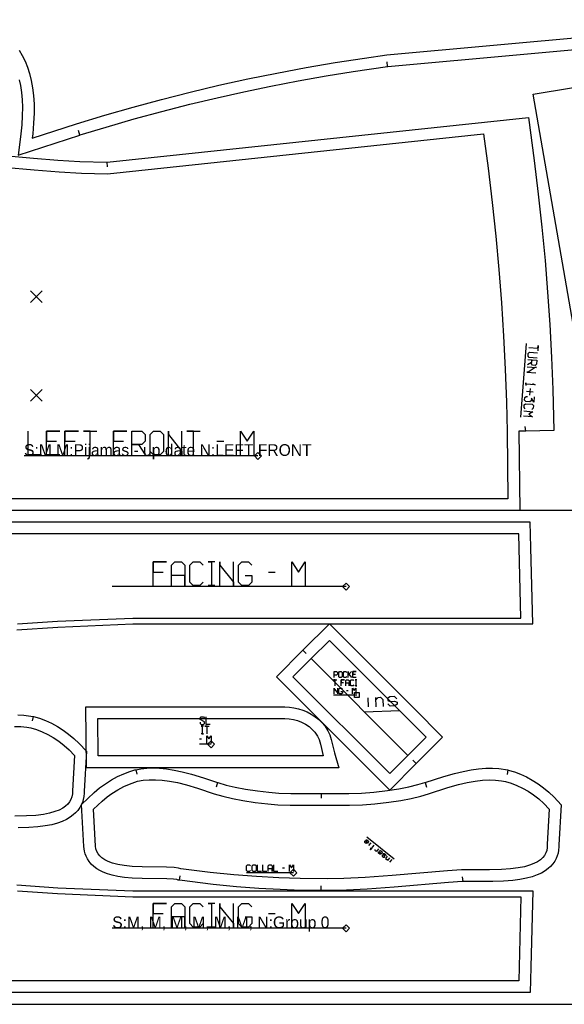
# Model space of a CAD drawing. Extents: x 0 to 2750, y 0 to 1550.
# Tile 2 of 6: x 378 to 843, y 0 to 842. Entities that reach past the tile are written whole.
import ezdxf

# ---------------------------------------------------------------- set-up
doc = ezdxf.new("R2010")
doc.units = 0

msp = doc.modelspace()

# ---------------------------------------------------------------- linework, layer by layer
at = {"layer": '1'}
for p, q in [((692.183, 801.702), (691.881, 805.691)), ((429.007, 743.173), (427.922, 747.022)), ((452.208, 719.969), (452.42, 715.975)), ((810.752, 564.931), (805.859, 501.904)), ((810.491, 490.075), (809.925, 494.035)), ((546.298, 481.353), (552.013, 481.353)), ((590.295, 369.611), (596.009, 369.611)), ((619.759, 302.656), (622.587, 299.827)), ((657.162, 268.261), (658.616, 268.261)), ((389.102, 246.177), (388.259, 242.267)), ((672.438, 249.976), (702.272, 251.255)), ((531.244, 226.945), (533.063, 226.945)), ((716.632, 205.782), (713.804, 208.61)), ((476.942, 200.587), (477.786, 196.676)), ((795.158, 200.353), (794.315, 196.443)), ((546.836, 189.581), (545.609, 185.775)), ((724.224, 189.581), (725.45, 185.775)), ((635.523, 180.257), (635.397, 176.259)), ((697.791, 124.148), (674.433, 142.834)), ((514.138, 106.006), (514.695, 109.967)), ((602.401, 116.81), (604.086, 116.81)), ((635.522, 97.19), (635.509, 101.19)), ((756.926, 104.907), (756.368, 108.868)), ((590.295, 77.521), (596.009, 77.521))]:
    msp.add_line(p, q, dxfattribs=at)
for points in [[(14.34, 0), (2631.632, 0), (2631.632, 1550), (14.34, 1550), (14.34, 0)], [(489.156, 487.067), (492.013, 489.925), (497.727, 489.925), (500.584, 487.067), (500.584, 472.782), (497.727, 469.925), (492.013, 469.925), (489.156, 472.782), (489.156, 487.067)], [(14.34, 422.303), (14.34, 0), (850.634, 0), (850.634, 422.303), (14.34, 422.303)], [(597.131, 280.028), (619.759, 302.656), (642.386, 325.283), (714.511, 253.158), (739.26, 228.409), (716.632, 205.782), (694.005, 183.155), (597.131, 280.028)], [(650.435, 283.716), (651.162, 284.443), (652.616, 284.443), (653.344, 283.716), (653.344, 280.08), (652.616, 279.353), (651.162, 279.353), (650.435, 280.08), (650.435, 283.716)], [(604.244, 254.309), (608.223, 254.136), (612.15, 253.616), (615.921, 252.772), (619.74, 251.553), (623.401, 250.005), (626.942, 248.112), (630.284, 245.914), (633.387, 243.438), (636.217, 240.698), (638.509, 237.993), (641.139, 233.882), (642.693, 230.412), (644.051, 226.357), (646.839, 215.131), (650.612, 202.309), (434.696, 202.309), (434.257, 254.309), (604.244, 254.309)], [(635.523, 180.257), (659.048, 180.225), (669.78, 180.532), (680.31, 181.321), (691.98, 182.68), (701.782, 184.183), (710.332, 185.865), (718.185, 187.794), (724.136, 189.554), (724.224, 189.581), (740.247, 194.756), (749.444, 197.39), (756.881, 199.18), (763.76, 200.483), (769.935, 201.309), (776.095, 201.765), (781.954, 201.817), (787.25, 201.511), (795.158, 200.353), (795.323, 200.329), (800.652, 198.759), (805.728, 196.859), (810.914, 194.484), (815.906, 191.761), (820.848, 188.611), (825.465, 185.227), (829.979, 181.457), (834.537, 177.126), (840.634, 170.481), (838.696, 136.419), (838.719, 134.598), (838.482, 131.889), (837.982, 129.301), (837.237, 126.86), (836.278, 124.59), (835.137, 122.505), (833.394, 120.021), (831.478, 117.876), (829.458, 116.042), (826.855, 114.119), (823.692, 112.258), (820.027, 110.567), (815.928, 109.101), (810.969, 107.769), (805.327, 106.683), (799.236, 105.884), (791.414, 105.269), (782.289, 104.959), (756.926, 104.907), (755.974, 104.904), (744.329, 104.092), (697.9, 100.175), (674.812, 98.555), (656.949, 97.634), (642.595, 97.228), (635.522, 97.19), (635.495, 97.19), (618.341, 97.44), (600.35, 98.081), (582.097, 99.109), (562.935, 100.579), (543.087, 102.504), (514.138, 106.006), (512.993, 106.144), (511.873, 106.58), (509.152, 106.978), (503.308, 107.268), (482.319, 107.511), (473.788, 107.92), (467.238, 108.536), (461.578, 109.38), (456.728, 110.423), (452.587, 111.636), (449.06, 112.983), (446.061, 114.433), (443.526, 115.957), (440.881, 117.944), (438.801, 119.917), (436.893, 122.205), (435.538, 124.279), (434.312, 126.723), (433.583, 128.663), (432.971, 130.934), (432.452, 134.835), (430.396, 170.965), (441.245, 181.14), (445.906, 185.025), (450.996, 188.62), (456.069, 191.82), (461.297, 194.676), (466.522, 197.098), (471.755, 199.099), (476.023, 200.424), (476.942, 200.587), (481.199, 201.337), (486.272, 201.859), (491.469, 202.045), (497.146, 201.874), (503.056, 201.323), (509.696, 200.296), (516.519, 198.855), (524.523, 196.755), (534.656, 193.64), (546.836, 189.581), (546.915, 189.555), (554.104, 187.459), (561.876, 185.613), (570.734, 183.94), (580.976, 182.441), (590.754, 181.319), (599.221, 180.64), (609.482, 180.263), (635.523, 180.257)], [(576.296, 118.494), (577.138, 119.336), (578.822, 119.336), (579.665, 118.494), (579.665, 114.284), (578.822, 113.441), (577.138, 113.441), (576.296, 114.284), (576.296, 118.494)]]:
    msp.add_lwpolyline(points, close=True, dxfattribs=at)
for points in [[(376.312, 726.07), (429.007, 743.173), (429.302, 743.268), (451.483, 750.046), (475.58, 757.009), (499, 763.382), (522.934, 769.496), (546.585, 775.152), (569.247, 780.212), (592.264, 784.999), (615.713, 789.509), (639.716, 793.749), (662.88, 797.484), (692.183, 801.702), (692.534, 801.752), (1151.327, 843.304)], [(873.613, 450.38), (816.682, 778.045), (1054.807, 817.37)], [(377.049, 790.52), (378.14, 785.466), (379.035, 779.606), (379.619, 773.311), (379.869, 766.999), (379.796, 759.561), (379.37, 752.005), (378.307, 741.716), (376.312, 726.07)], [(364.371, 725.818), (389.313, 723.459), (410.195, 721.829), (428.88, 720.73), (452.208, 719.969), (452.291, 719.965), (812.583, 758.264), (817.59, 721.527), (821.083, 692.801), (824.144, 664.496), (826.836, 636.077), (829.049, 608.889), (830.932, 581.23), (832.47, 552.944), (833.579, 525.665), (834.464, 490.504), (810.491, 490.075), (804.468, 489.967), (804.468, 489.967), (805.262, 422.291), (250.871, 422.291)], [(396.299, 469.925), (384.87, 469.925), (384.87, 489.925)], [(412.013, 469.925), (400.584, 469.925), (400.584, 489.925), (412.013, 489.925), (400.584, 489.925), (400.584, 481.353), (409.156, 481.353)], [(416.299, 469.925), (416.299, 489.925), (427.727, 489.925), (416.299, 489.925), (416.299, 481.353), (424.87, 481.353)], [(437.727, 469.925), (437.727, 489.925), (432.013, 489.925), (443.441, 489.925)], [(457.727, 469.925), (457.727, 489.925), (469.156, 489.925), (457.727, 489.925), (457.727, 481.353), (466.299, 481.353)], [(473.441, 469.925), (473.441, 489.925), (482.013, 489.925), (484.87, 487.067), (484.87, 481.353), (482.013, 478.496), (473.441, 478.496), (479.156, 478.496), (484.87, 469.925)], [(504.87, 469.925), (504.87, 489.925), (504.87, 487.067), (516.299, 472.782), (516.299, 469.925), (516.299, 489.925)], [(526.299, 469.925), (526.299, 489.925), (520.584, 489.925), (532.013, 489.925)], [(566.298, 469.925), (566.298, 489.925), (572.013, 481.353), (577.727, 489.925), (577.727, 469.925)], [(375.176, 320.132), (410.066, 322.553), (474.439, 325.274), (816.279, 325.276), (814.749, 390.515), (814.239, 412.276), (260.077, 412.276)], [(491.724, 358.182), (491.724, 378.182), (503.152, 378.182), (491.724, 378.182), (491.724, 369.611), (500.295, 369.611)], [(507.438, 358.182), (507.438, 375.325), (510.295, 378.182), (516.009, 378.182), (518.866, 375.325), (518.866, 358.182), (518.866, 366.754), (507.438, 366.754)], [(534.581, 361.04), (531.724, 358.182), (526.009, 358.182), (523.152, 361.04), (523.152, 375.325), (526.009, 378.182), (531.724, 378.182), (534.581, 375.325)], [(544.581, 378.182), (538.866, 378.182), (541.724, 378.182), (541.724, 358.182), (544.581, 358.182), (538.866, 358.182)], [(548.866, 358.182), (548.866, 378.182), (548.866, 375.325), (560.295, 361.04), (560.295, 358.182), (560.295, 378.182)], [(570.295, 366.754), (576.009, 366.754), (576.009, 361.04), (573.152, 358.182), (567.438, 358.182), (564.581, 361.04), (564.581, 375.325), (567.438, 378.182), (573.152, 378.182), (576.009, 375.325)], [(610.295, 358.182), (610.295, 378.182), (616.009, 369.611), (621.724, 378.182), (621.724, 358.182)], [(646.435, 279.353), (646.435, 284.443), (648.617, 284.443), (649.344, 283.716), (649.344, 282.261), (648.617, 281.534), (646.435, 281.534)], [(657.343, 280.08), (656.616, 279.353), (655.162, 279.353), (654.435, 280.08), (654.435, 283.716), (655.162, 284.443), (656.616, 284.443), (657.343, 283.716)], [(658.434, 279.353), (658.434, 284.443), (658.434, 281.534), (661.343, 284.443), (659.162, 282.261), (661.343, 279.353)], [(665.343, 279.353), (662.434, 279.353), (662.434, 284.443), (665.343, 284.443), (662.434, 284.443), (662.434, 282.261), (664.616, 282.261)], [(647.344, 272.353), (647.344, 277.443), (645.889, 277.443), (648.798, 277.443)], [(646.617, 265.353), (646.617, 270.443), (646.617, 269.716), (649.526, 266.08), (649.526, 265.353), (649.526, 270.443)], [(652.071, 267.534), (653.525, 267.534), (653.525, 266.08), (652.798, 265.353), (651.344, 265.353), (650.617, 266.08), (650.617, 269.716), (651.344, 270.443), (652.798, 270.443), (653.525, 269.716)], [(652.435, 272.353), (652.435, 277.443), (655.344, 277.443), (652.435, 277.443), (652.435, 275.261), (654.616, 275.261)], [(656.434, 272.353), (656.434, 276.716), (657.162, 277.443), (658.616, 277.443), (659.343, 276.716), (659.343, 272.353), (659.343, 274.534), (656.434, 274.534)], [(663.343, 273.08), (662.616, 272.353), (661.161, 272.353), (660.434, 273.08), (660.434, 276.716), (661.161, 277.443), (662.616, 277.443), (663.343, 276.716)], [(662.252, 265.353), (662.252, 270.443), (663.707, 268.261), (665.161, 270.443), (665.161, 265.353)], [(665.888, 277.443), (664.434, 277.443), (665.161, 277.443), (665.161, 272.353), (665.888, 272.353), (664.434, 272.353)], [(375.898, 247.641), (381.194, 247.335), (389.102, 246.177), (389.267, 246.153), (394.596, 244.583), (399.672, 242.683), (404.858, 240.308), (409.85, 237.585), (414.792, 234.435), (419.409, 231.051), (423.923, 227.281), (428.481, 222.95), (434.578, 216.305), (432.64, 182.243), (432.663, 180.422), (432.426, 177.713), (431.926, 175.125), (431.181, 172.684), (430.222, 170.414), (429.081, 168.329), (427.338, 165.845), (425.422, 163.7), (423.402, 161.866), (420.799, 159.943), (417.636, 158.082), (413.971, 156.391), (409.872, 154.925), (404.913, 153.593), (399.271, 152.507), (393.18, 151.708), (385.358, 151.093), (376.233, 150.783)], [(531.926, 241.127), (531.926, 240.218), (532.835, 239.308), (534.654, 239.308), (535.563, 240.218), (535.563, 241.581), (531.926, 243.399), (531.926, 244.763), (532.835, 245.672), (534.654, 245.672), (535.563, 244.763), (535.563, 243.854)], [(540.563, 239.308), (536.926, 239.308), (536.926, 245.672)], [(534.654, 237.672), (532.835, 237.672), (533.744, 237.672), (533.744, 231.308), (534.654, 231.308), (532.835, 231.308)], [(537.835, 231.308), (537.835, 237.672), (536.017, 237.672), (539.654, 237.672)], [(537.608, 223.308), (537.608, 229.672), (539.426, 226.945), (541.244, 229.672), (541.244, 223.308)], [(575.033, 114.284), (574.191, 113.441), (572.507, 113.441), (571.665, 114.284), (571.665, 118.494), (572.507, 119.336), (574.191, 119.336), (575.033, 118.494)], [(584.296, 113.441), (580.928, 113.441), (580.928, 119.336)], [(588.928, 113.441), (585.559, 113.441), (585.559, 119.336)], [(590.191, 113.441), (590.191, 118.494), (591.033, 119.336), (592.717, 119.336), (593.559, 118.494), (593.559, 113.441), (593.559, 115.968), (590.191, 115.968)], [(598.191, 113.441), (594.822, 113.441), (594.822, 119.336)], [(608.296, 113.441), (608.296, 119.336), (609.98, 116.81), (611.665, 119.336), (611.665, 113.441)], [(375.176, 102.144), (410.066, 99.723), (474.439, 97.002), (816.279, 97), (814.749, 31.761), (814.239, 10), (260.077, 10)], [(491.724, 66.093), (491.724, 86.093), (503.152, 86.093), (491.724, 86.093), (491.724, 77.521), (500.295, 77.521)], [(507.438, 66.093), (507.438, 83.235), (510.295, 86.093), (516.009, 86.093), (518.866, 83.235), (518.866, 66.093), (518.866, 74.664), (507.438, 74.664)], [(534.581, 68.95), (531.724, 66.093), (526.009, 66.093), (523.152, 68.95), (523.152, 83.235), (526.009, 86.093), (531.724, 86.093), (534.581, 83.235)], [(544.581, 86.093), (538.866, 86.093), (541.724, 86.093), (541.724, 66.093), (544.581, 66.093), (538.866, 66.093)], [(548.866, 66.093), (548.866, 86.093), (548.866, 83.235), (560.295, 68.95), (560.295, 66.093), (560.295, 86.093)], [(570.295, 74.664), (576.009, 74.664), (576.009, 68.95), (573.152, 66.093), (567.438, 66.093), (564.581, 68.95), (564.581, 83.235), (567.438, 86.093), (573.152, 86.093), (576.009, 83.235)], [(610.295, 66.093), (610.295, 86.093), (616.009, 77.521), (621.724, 86.093), (621.724, 66.093)]]:
    msp.add_lwpolyline(points, dxfattribs=at)
at = {"layer": '3'}
for p, q in [((386.773, 599.909), (396.773, 609.909)), ((386.773, 609.909), (396.773, 599.909)), ((386.777, 515.647), (396.777, 525.647)), ((386.777, 525.647), (396.777, 515.647)), ((816.666, 523.394), (811.065, 523.829)), ((814.081, 526.412), (813.647, 520.805)), ((581.299, 468.925), (381.299, 468.925)), ((656.724, 357.183), (456.724, 357.183)), ((709.561, 212.853), (626.83, 295.585)), ((665.889, 264.353), (645.89, 264.353)), ((676.009, 254.205), (675.669, 262.084)), ((541.245, 222.309), (531.245, 222.309)), ((677.793, 138.15), (675.997, 135.902)), ((695.75, 123.785), (693.952, 121.538)), ((611.665, 112.442), (571.665, 112.442)), ((656.724, 65.093), (456.724, 65.093))]:
    msp.add_line(p, q, dxfattribs=at)
for points in [[(377.115, 815.839), (379.79, 811.28), (382.156, 806.45), (384.224, 801.303), (385.991, 795.802), (387.445, 789.934), (388.579, 783.639), (389.372, 776.897), (389.808, 769.658), (389.86, 761.846), (389.497, 753.421), (388.688, 744.328), (388.226, 740.451), (426.281, 752.802), (450.369, 760.147), (474.587, 767.115), (498.955, 773.71), (523.412, 779.914), (547.99, 785.736), (572.73, 791.184), (597.573, 796.242), (622.44, 800.895), (647.352, 805.151), (672.37, 809.02), (691.407, 811.692), (1141.327, 852.44)], [(364.048, 715.8), (389.965, 713.365), (411.384, 711.725), (430.381, 710.649), (452.718, 709.954), (774.183, 744.126), (778.125, 714.793), (781.635, 685.686), (784.714, 656.834), (787.371, 628.186), (789.619, 599.659), (791.454, 571.269), (792.876, 543.081), (793.897, 514.952), (794.469, 489.85), (794.469, 489.85), (795.144, 432.291), (107.386, 432.291)], [(820.054, 552.522), (813.334, 553.043), (812.3, 554.251), (812.475, 556.491), (813.682, 557.524), (820.402, 557.003)], [(812.876, 561.662), (820.716, 561.053), (820.891, 563.293), (820.543, 558.811)], [(812.073, 551.319), (819.913, 550.712), (819.652, 547.35), (818.445, 546.316), (816.205, 546.49), (815.172, 547.697), (815.433, 551.058), (815.258, 548.819), (811.725, 546.837)], [(811.585, 545.03), (819.425, 544.42), (818.304, 544.508), (812.356, 540.462), (811.236, 540.548), (819.078, 539.939)], [(816.121, 530.892), (818.274, 529.598), (810.434, 530.207), (810.521, 531.327), (810.346, 529.087)], [(817.471, 519.256), (817.123, 514.775), (815.144, 518.311), (814.97, 516.069), (813.762, 515.037), (810.402, 515.298), (809.37, 516.506), (809.543, 518.746), (810.751, 519.779), (811.87, 519.691)], [(808.653, 507.284), (816.495, 506.675), (812.96, 504.696), (816.147, 502.194), (808.304, 502.803)], [(809.914, 509.004), (808.881, 510.212), (809.054, 512.452), (810.262, 513.486), (815.862, 513.053), (816.896, 511.845), (816.721, 509.605), (815.515, 508.571)], [(375.691, 325.188), (409.835, 327.548), (474.325, 330.274), (806.159, 330.276), (804.47, 402.276), (113.949, 402.265)], [(682.42, 254.477), (682.084, 262.357), (682.167, 260.387), (684.054, 262.44), (686.024, 262.526), (688.077, 260.64), (688.33, 254.73)], [(700.127, 261.157), (698.073, 263.041), (694.133, 262.872), (692.223, 261.41), (692.291, 259.833), (694.302, 258.932), (698.24, 259.102), (700.254, 258.201), (700.321, 256.625), (698.409, 255.163), (694.471, 254.993), (692.417, 256.88)], [(373.01, 237.664), (378.433, 237.52), (383.6, 236.988), (387.044, 236.4), (391.917, 234.933), (396.78, 233.047), (401.58, 230.749), (406.31, 228.037), (410.952, 224.908), (415.461, 221.379), (419.818, 217.453), (424.358, 212.734), (424.358, 212.734), (422.647, 182.634), (422.617, 179.933), (422.204, 177.47), (421.428, 175.218), (420.289, 173.139), (418.764, 171.203), (416.802, 169.388), (414.348, 167.695), (411.322, 166.131), (407.633, 164.71), (403.176, 163.457), (397.792, 162.398), (391.302, 161.568), (383.414, 161.006), (373.345, 160.749)], [(673.553, 140.62), (674.564, 140.734), (675.687, 139.835), (675.799, 138.824), (674.901, 137.7), (673.89, 137.588), (672.767, 138.486), (672.653, 139.497), (673.103, 140.058), (675.349, 138.262)], [(680.467, 136.011), (677.323, 132.079), (678.222, 133.203), (678.782, 132.753), (677.661, 133.651)], [(684.463, 132.815), (682.666, 130.567), (683.114, 131.13), (682.103, 131.016), (681.543, 131.466), (681.429, 132.476)], [(685.2, 131.304), (686.211, 131.415), (687.334, 130.517), (687.448, 129.506), (686.549, 128.382), (685.538, 128.271), (684.414, 129.169), (684.301, 130.18), (684.75, 130.741), (686.998, 128.944)], [(687.455, 127.657), (687.569, 126.646), (688.691, 125.747), (689.569, 125.692), (689.928, 126.14), (689.59, 126.87), (688.467, 127.768), (688.131, 128.498), (688.489, 128.948), (689.366, 128.892), (690.489, 127.994), (690.601, 126.983)], [(693.922, 125.247), (692.125, 123.001), (692.573, 123.563), (691.562, 123.45), (691.002, 123.9), (690.888, 124.91), (692.237, 126.595)], [(375.691, 97.088), (409.835, 94.728), (474.325, 92.002), (806.159, 92), (804.47, 20), (113.949, 20.011)]]:
    msp.add_lwpolyline(points, dxfattribs=at)
for points in [[(578.299, 468.925), (581.299, 471.925), (584.299, 468.925), (581.299, 465.925), (578.299, 468.925)], [(653.724, 357.183), (656.724, 354.183), (659.724, 357.183), (656.724, 360.183), (653.724, 357.183)], [(626.83, 295.585), (642.386, 311.141), (725.117, 228.409), (694.005, 197.297), (611.273, 280.028), (626.83, 295.585)], [(663.767, 262.232), (663.767, 266.474), (668.01, 266.474), (668.01, 262.232), (663.767, 262.232)], [(604.244, 244.309), (608.005, 244.111), (611.67, 243.519), (615.233, 242.541), (618.674, 241.178), (621.942, 239.451), (624.986, 237.396), (627.722, 235.069), (630.014, 232.615), (631.713, 230.252), (632.245, 229.309), (633.56, 226.295), (634.786, 222.335), (637.175, 212.55), (444.612, 212.309), (444.342, 244.309), (604.244, 244.309)], [(538.245, 222.309), (541.245, 225.309), (544.245, 222.309), (541.245, 219.309), (538.245, 222.309)], [(830.414, 166.91), (828.703, 136.81), (828.673, 134.109), (828.26, 131.646), (827.484, 129.394), (826.345, 127.315), (824.82, 125.379), (822.858, 123.564), (820.404, 121.871), (817.378, 120.307), (813.689, 118.886), (809.232, 117.633), (803.848, 116.574), (797.358, 115.744), (789.47, 115.182), (779.401, 114.925), (755.532, 114.894), (743.545, 114.063), (696.123, 110.067), (672.937, 108.459), (654.819, 107.558), (640.485, 107.204), (617.531, 107.463), (599.052, 108.152), (580.129, 109.265), (560.647, 110.82), (540.594, 112.831), (515.505, 115.898), (513.308, 116.498), (509.575, 116.981), (503.006, 117.277), (482.314, 117.515), (473.669, 117.954), (466.915, 118.659), (461.431, 119.598), (456.945, 120.738), (453.284, 122.051), (450.32, 123.507), (447.936, 125.096), (446.044, 126.81), (444.584, 128.654), (443.51, 130.646), (442.798, 132.817), (442.446, 135.204), (440.643, 166.91), (448.018, 173.782), (452.449, 177.441), (456.333, 180.168), (461.522, 183.426), (466.544, 186.119), (471.527, 188.347), (478.415, 190.709), (483.285, 191.526), (488.377, 191.965), (493.732, 192.018), (499.459, 191.66), (505.638, 190.851), (512.422, 189.536), (520.143, 187.599), (529.765, 184.711), (543.833, 180.04), (551.307, 177.855), (559.432, 175.911), (568.445, 174.184), (578.807, 172.638), (589.719, 171.373), (598.432, 170.669), (608.777, 170.275), (659.703, 170.233), (670.633, 170.561), (681.334, 171.373), (693.398, 172.779), (703.532, 174.337), (712.491, 176.099), (720.627, 178.094), (727.219, 180.038), (743.616, 185.33), (752.771, 187.924), (760.379, 189.696), (767.135, 190.883), (773.319, 191.58), (779.066, 191.84), (784.489, 191.696), (789.656, 191.164), (793.1, 190.576), (797.973, 189.109), (802.836, 187.223), (807.636, 184.925), (812.366, 182.213), (817.008, 179.084), (821.517, 175.555), (825.874, 171.629), (830.414, 166.91)], [(611.665, 109.442), (608.665, 112.442), (611.665, 115.442), (614.665, 112.442), (611.665, 109.442)], [(653.724, 65.093), (656.724, 68.093), (659.724, 65.093), (656.724, 62.093), (653.724, 65.093)]]:
    msp.add_lwpolyline(points, close=True, dxfattribs=at)

# ---------------------------------------------------------------- texts
at = {"layer": 'Label'}
for s, p in [('S:M M:Pijamas - up date N:LEFT FRONT', (381.299, 468.907)), ('S:M, M, M, M, M, M, N:Group 0', (456.724, 65.075))]:
    msp.add_text(s, height=10, dxfattribs=at).set_placement(p)

doc.saveas('drawing.dxf')
